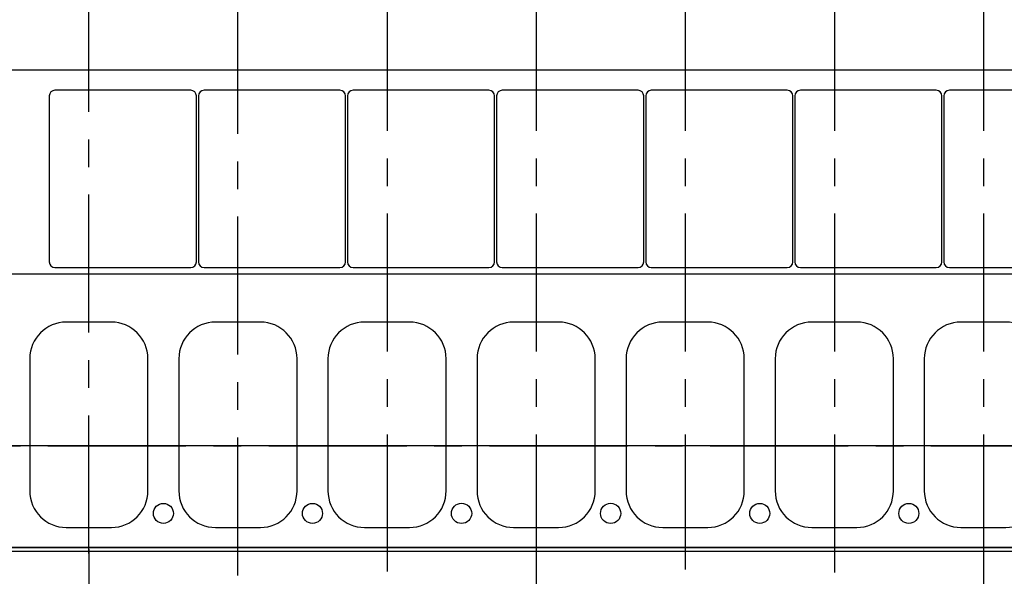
# Model space of a CAD drawing. Header units: millimetres. Extents: x 0 to 1189, y 0 to 841.
# Tile 8 of 106: x 178 to 353, y 127 to 226. Entities that reach past the tile are written whole.
import ezdxf
from ezdxf.enums import TextEntityAlignment as Align

# ---------------------------------------------------------------- set-up
doc = ezdxf.new("R2010")
doc.units = ezdxf.units.MM
doc.header["$LTSCALE"] = 65.395
doc.linetypes.add('CENTER', pattern=[0.6, 0.375, -0.075, 0.075, -0.075])
doc.layers.get('0').update_dxf_attribs({"linetype": 'CONTINUOUS'})
for name, color, linetype in [('1907_161101_20_SIMPLE1_B_PBL497', 7, 'CONTINUOUS'), ('1907_161101_20_SIMPLE1_X_ABL495', 7, 'CONTINUOUS'), ('1907_210700_40_SIMPLE1_T2_X_PBL525', 7, 'CONTINUOUS'), ('1907_210700_40_SIMPLE1_T2_X_PBL534', 7, 'CONTINUOUS'), ('1907_210700_40_SIMPLE1_T2_X_PBL570', 7, 'CONTINUOUS'), ('1907_210700_40_SIMPLE1_T2_X_PBL598', 7, 'CONTINUOUS'), ('1907_210700_40_SIMPLE1_T2_X_PBL624', 7, 'CONTINUOUS'), ('1907_210700_40_SIMPLE1_X_ABL524', 7, 'CONTINUOUS'), ('1907_210700_40_SIMPLE1_X_ABL533', 7, 'CONTINUOUS'), ('1907_210700_40_SIMPLE1_X_ABL569', 7, 'CONTINUOUS'), ('1907_210700_40_SIMPLE1_X_ABL597', 7, 'CONTINUOUS'), ('1907_210700_40_SIMPLE1_X_ABL623', 7, 'CONTINUOUS'), ('1907_267000_36_SIMPLE1_T2_X_PBL510', 7, 'CONTINUOUS'), ('1907_267000_36_SIMPLE1_X_ABL508', 7, 'CONTINUOUS'), ('1907_734000_04_SIMPLE1_C_ABL478', 7, 'CONTINUOUS'), ('1907_734000_04_SIMPLE1_T1_C_PBL479', 7, 'CONTINUOUS'), ('1997_111200_14_SIMPLE1_T1_X_PBL512', 7, 'CONTINUOUS'), ('1997_111200_14_SIMPLE1_T1_X_PBL521', 7, 'CONTINUOUS'), ('1997_111200_14_SIMPLE1_T1_X_PBL527', 7, 'CONTINUOUS'), ('1997_111200_14_SIMPLE1_T1_X_PBL535', 7, 'CONTINUOUS'), ('1997_111200_14_SIMPLE1_T1_X_PBL571', 7, 'CONTINUOUS'), ('1997_111200_14_SIMPLE1_T1_X_PBL599', 7, 'CONTINUOUS'), ('1997_111200_14_SIMPLE1_T1_X_PBL614', 7, 'CONTINUOUS'), ('1997_111200_14_SIMPLE1_T2_X_PBL502', 7, 'CONTINUOUS'), ('1997_111200_14_SIMPLE1_T2_X_PBL516', 7, 'CONTINUOUS'), ('1997_111200_14_SIMPLE1_T2_X_PBL522', 7, 'CONTINUOUS'), ('1997_111200_14_SIMPLE1_T2_X_PBL531', 7, 'CONTINUOUS'), ('1997_111200_14_SIMPLE1_T2_X_PBL559', 7, 'CONTINUOUS'), ('1997_111200_14_SIMPLE1_T2_X_PBL561', 7, 'CONTINUOUS'), ('1997_111200_14_SIMPLE1_T2_X_PBL563', 7, 'CONTINUOUS'), ('1997_111200_14_SIMPLE1_X_ABL501', 7, 'CONTINUOUS'), ('32007_040000_TLKGS_KS_V_ABL467', 7, 'CONTINUOUS'), ('32007_041000_TLKGS_KS_V_ABL468', 7, 'CONTINUOUS'), ('32097_000000_TLKGS_MARKETING_ABL462', 7, 'CONTINUOUS'), ('32097_030000_TLKGS_V_ABL463', 7, 'CONTINUOUS'), ('32097_100000_TLKGS_V_ABL464', 7, 'CONTINUOUS'), ('32097_111000_01_SIMPLE1_T1_X_PBL488', 7, 'CONTINUOUS'), ('32097_111000_01_SIMPLE1_X_ABL487', 7, 'CONTINUOUS'), ('32097_111200_01_SIMPLE1_T1_X_PBL511', 7, 'CONTINUOUS'), ('32097_111200_01_SIMPLE1_T1_X_PBL520', 7, 'CONTINUOUS'), ('32097_111200_01_SIMPLE1_T1_X_PBL528', 7, 'CONTINUOUS'), ('32097_111200_01_SIMPLE1_T1_X_PBL536', 7, 'CONTINUOUS'), ('32097_111200_01_SIMPLE1_T1_X_PBL572', 7, 'CONTINUOUS'), ('32097_111200_01_SIMPLE1_T1_X_PBL600', 7, 'CONTINUOUS'), ('32097_111200_01_SIMPLE1_T1_X_PBL615', 7, 'CONTINUOUS'), ('32097_111200_01_SIMPLE1_T2_X_PBL504', 7, 'CONTINUOUS'), ('32097_111200_01_SIMPLE1_T2_X_PBL517', 7, 'CONTINUOUS'), ('32097_111200_01_SIMPLE1_T2_X_PBL523', 7, 'CONTINUOUS'), ('32097_111200_01_SIMPLE1_T2_X_PBL532', 7, 'CONTINUOUS'), ('32097_111200_01_SIMPLE1_T2_X_PBL560', 7, 'CONTINUOUS'), ('32097_111200_01_SIMPLE1_T2_X_PBL562', 7, 'CONTINUOUS'), ('32097_111200_01_SIMPLE1_T2_X_PBL564', 7, 'CONTINUOUS'), ('32097_111200_01_SIMPLE1_X_ABL503', 7, 'CONTINUOUS'), ('32097_152000_01_SIMPLE1_T2_VOR_PBL515', 7, 'CONTINUOUS'), ('32097_152000_01_SIMPLE1_T2_VOR_PBL551', 7, 'CONTINUOUS'), ('32097_152000_01_SIMPLE1_T2_VOR_PBL627', 7, 'CONTINUOUS'), ('32097_152000_01_SIMPLE1_VORAB_ABL465', 7, 'CONTINUOUS'), ('32097_200000_TLKGS_V_ABL505', 7, 'CONTINUOUS'), ('right_6_VBL461', 7, 'CONTINUOUS')]:
    doc.layers.add(name, color=color, linetype=linetype)
doc.styles.get("Standard").update_dxf_attribs({"font": 'txt', "width": 0.6})
doc.dimstyles.new('DIMSTYLE_1', dxfattribs={"dimtxt": 3.5, "dimasz": 3.5, "dimexe": 1.8, "dimexo": 0, "dimgap": 0.875, "dimtad": 1, "dimlfac": 20, "dimdsep": 46, "dimtxsty": 'Standard', "dimblk": '_FILLED', "dimblk1": '_FILLED', "dimblk2": '_FILLED', "dimcen": 0.09, "dimadec": 0, "dimazin": 0, "dimtp": 2, "dimtm": 2, "dimtfac": 1, "dimtofl": 0, "dimtmove": 0, "dimatfit": 3, "dimldrblk": '_FILLED', "dimfxl": 1, "dimtolj": 1, "dimarcsym": 0})

# ---------------------------------------------------------------- blocks, each defined once
blk = doc.blocks.new('_FILLED')
at = {"color": 0, "linetype": 'ByBlock'}
blk.add_solid([(0, 0), (-1, 0.167), (-1, -0.167)], dxfattribs=at)
blk = doc.blocks.new('*D1')
at = {"color": 2, "linetype": 'Continuous'}
for p, q in [((197.89, 278.5), (135.6, 278.5)), ((137.4, 278.5), (137.4, 214.25)), ((137.4, 150), (137.4, 214.25)), ((437.26, 150), (135.6, 150))]:
    blk.add_line(p, q, dxfattribs=at)
at = {"color": 2, "linetype": 'Continuous', "xscale": 3.5, "yscale": 3.5, "zscale": 3.5}
for p, rotation in [((137.4, 278.5), 90), ((137.4, 150), 270)]:
    blk.add_blockref('_FILLED', p, dxfattribs=dict(at, rotation=rotation))
at = {"color": 2, "linetype": 'Continuous', "width": 0.672619}
blk.add_text('2570', height=3.5, rotation=90, dxfattribs=at).set_placement((136.53, 214.25), align=Align.CENTER)
blk = doc.blocks.new('*D7')
at = {"color": 2, "linetype": 'Continuous'}
for p, q in [((478.7, 146.35), (478.7, 63.06)), ((190, 130.9), (190, 63.06)), ((190, 64.86), (334.35, 64.86)), ((478.7, 64.86), (334.35, 64.86))]:
    blk.add_line(p, q, dxfattribs=at)
at = {"color": 2, "linetype": 'Continuous', "xscale": 3.5, "yscale": 3.5, "zscale": 3.5, "rotation": 180}
blk.add_blockref('_FILLED', (190, 64.86), dxfattribs=at)
at = {"color": 2, "linetype": 'Continuous', "xscale": 3.5, "yscale": 3.5, "zscale": 3.5}
blk.add_blockref('_FILLED', (478.7, 64.86), dxfattribs=at)
at = {"color": 2, "linetype": 'Continuous', "width": 0.672619}
blk.add_text('5774', height=3.5, dxfattribs=at).set_placement((334.35, 65.73), align=Align.CENTER)
blk = doc.blocks.new('*D16')
at = {"color": 2, "linetype": 'Continuous'}
for p, q in [((213.54, 320.25), (105.6, 320.25)), ((107.4, 320.25), (107.4, 235.12)), ((107.4, 150), (107.4, 235.12)), ((161.85, 150), (105.6, 150))]:
    blk.add_line(p, q, dxfattribs=at)
at = {"color": 2, "linetype": 'Continuous', "xscale": 3.5, "yscale": 3.5, "zscale": 3.5}
for p, rotation in [((107.4, 320.25), 90), ((107.4, 150), 270)]:
    blk.add_blockref('_FILLED', p, dxfattribs=dict(at, rotation=rotation))
at = {"color": 2, "linetype": 'Continuous', "width": 0.654762}
blk.add_text('3405', height=3.5, rotation=90, dxfattribs=at).set_placement((106.53, 235.12), align=Align.CENTER)
blk = doc.blocks.new('*D17')
at = {"color": 2, "linetype": 'Continuous'}
for p, q in [((207.865, 302), (115.6, 302)), ((117.4, 302), (117.4, 226)), ((117.4, 150), (117.4, 226)), ((143.4925, 150), (115.6, 150))]:
    blk.add_line(p, q, dxfattribs=at)
at = {"color": 2, "linetype": 'Continuous', "xscale": 3.5, "yscale": 3.5, "zscale": 3.5}
for p, rotation in [((117.4, 302), 90), ((117.4, 150), 270)]:
    blk.add_blockref('_FILLED', p, dxfattribs=dict(at, rotation=rotation))
at = {"color": 2, "linetype": 'Continuous', "width": 0.672619}
blk.add_text('3040', height=3.5, rotation=90, dxfattribs=at).set_placement((116.525, 226), align=Align.CENTER)
blk = doc.blocks.new('*D18')
at = {"color": 2, "linetype": 'Continuous'}
for p, q in [((190, 297), (125.6, 297)), ((127.4, 297), (127.4, 223.5)), ((127.4, 150), (127.4, 223.5)), ((143.4925, 150), (125.6, 150))]:
    blk.add_line(p, q, dxfattribs=at)
at = {"color": 2, "linetype": 'Continuous', "xscale": 3.5, "yscale": 3.5, "zscale": 3.5}
for p, rotation in [((127.4, 297), 90), ((127.4, 150), 270)]:
    blk.add_blockref('_FILLED', p, dxfattribs=dict(at, rotation=rotation))
at = {"color": 2, "linetype": 'Continuous', "width": 0.690476}
blk.add_text('2940', height=3.5, rotation=90, dxfattribs=at).set_placement((126.525, 223.5), align=Align.CENTER)
blk = doc.blocks.new('32097_152000_01_SIMPLE1_T2_VOR_PBL515', base_point=(190, 118.8153))
at = {"layer": '32097_152000_01_SIMPLE1_T2_VOR_PBL515', "color": 2, "linetype": 'CENTER'}
blk.add_line((190, 131.65), (190, 105.9805), dxfattribs=at)
blk = doc.blocks.new('32097_152000_01_SIMPLE1_T2_VOR_PBL551', base_point=(269.5, 118.8153))
at = {"layer": '32097_152000_01_SIMPLE1_T2_VOR_PBL551', "color": 2, "linetype": 'CENTER'}
blk.add_line((269.5, 131.65), (269.5, 105.9805), dxfattribs=at)
blk = doc.blocks.new('32097_152000_01_SIMPLE1_T2_VOR_PBL627', base_point=(349, 118.8153))
at = {"layer": '32097_152000_01_SIMPLE1_T2_VOR_PBL627', "color": 2, "linetype": 'CENTER'}
blk.add_line((349, 131.65), (349, 105.9805), dxfattribs=at)
blk = doc.blocks.new('32097_152000_01_SIMPLE1_VORAB_ABL465', base_point=(310.77, 106.03))
at = {"layer": '32097_152000_01_SIMPLE1_T2_VOR_PBL515'}
blk.add_blockref('32097_152000_01_SIMPLE1_T2_VOR_PBL515', (190, 118.82), dxfattribs=at)
at = {"layer": '32097_152000_01_SIMPLE1_T2_VOR_PBL551'}
blk.add_blockref('32097_152000_01_SIMPLE1_T2_VOR_PBL551', (269.5, 118.82), dxfattribs=at)
at = {"layer": '32097_152000_01_SIMPLE1_T2_VOR_PBL627'}
blk.add_blockref('32097_152000_01_SIMPLE1_T2_VOR_PBL627', (349, 118.82), dxfattribs=at)
blk = doc.blocks.new('32097_111000_01_SIMPLE1_T1_X_PBL488', base_point=(298.45, 169.62))
at = {"layer": '32097_111000_01_SIMPLE1_T1_X_PBL488', "color": 7, "linetype": 'Continuous'}
for p, q in [((437.5, 216.75), (159.4, 216.75)), ((433.92, 180.5), (173.9, 180.5)), ((437.5, 131.94), (159.4, 131.94)), ((437.5, 131.88), (159.4, 131.88)), ((437.5, 131.25), (159.4, 131.25))]:
    blk.add_line(p, q, dxfattribs=at)
for centre, radius in [((203.25, 138), 1.78), ((229.75, 138), 1.78), ((256.25, 138), 1.8), ((282.75, 138), 1.8), ((309.25, 138), 1.78), ((335.75, 138), 1.78)]:
    blk.add_circle(centre, radius, dxfattribs=at)
blk = doc.blocks.new('32097_111000_01_SIMPLE1_X_ABL487', base_point=(298.45, 169.625))
at = {"layer": '32097_111000_01_SIMPLE1_T1_X_PBL488'}
blk.add_blockref('32097_111000_01_SIMPLE1_T1_X_PBL488', (298.45, 169.625), dxfattribs=at)
blk = doc.blocks.new('1997_111200_14_SIMPLE1_T2_X_PBL502', base_point=(190, 153.75))
at = {"layer": '1997_111200_14_SIMPLE1_T2_X_PBL502', "color": 7, "linetype": 'Continuous'}
for p, q in [((194, 172), (186, 172)), ((179.5, 165.5), (179.5, 142)), ((200.5, 142), (200.5, 165.5)), ((186, 135.5), (194, 135.5))]:
    blk.add_line(p, q, dxfattribs=at)
for centre, start, end in [((186, 165.5), 90, 180), ((194, 165.5), 0, 90), ((186, 142), 180, 270), ((194, 142), 270, 360)]:
    blk.add_arc(centre, 6.5, start, end, dxfattribs=at)
blk = doc.blocks.new('1997_111200_14_SIMPLE1_T1_X_PBL512', base_point=(196.05, 197.45))
at = {"layer": '1997_111200_14_SIMPLE1_T1_X_PBL512', "color": 7, "linetype": 'Continuous'}
for p, q in [((182.975, 212.2), (182.975, 182.7)), ((208.125, 213.2), (183.975, 213.2)), ((209.125, 182.7), (209.125, 212.2)), ((183.975, 181.7), (208.125, 181.7))]:
    blk.add_line(p, q, dxfattribs=at)
for centre, start, end in [((183.975, 212.2), 90, 180), ((208.125, 212.2), 0, 90), ((183.975, 182.7), 180, 270), ((208.125, 182.7), 270, 360)]:
    blk.add_arc(centre, 1, start, end, dxfattribs=at)
blk = doc.blocks.new('1997_111200_14_SIMPLE1_T2_X_PBL516', base_point=(216.5, 153.75))
at = {"layer": '1997_111200_14_SIMPLE1_T2_X_PBL516', "color": 7, "linetype": 'Continuous'}
for p, q in [((220.5, 172), (212.5, 172)), ((206, 165.5), (206, 142)), ((227, 142), (227, 165.5)), ((212.5, 135.5), (220.5, 135.5))]:
    blk.add_line(p, q, dxfattribs=at)
for centre, start, end in [((212.5, 165.5), 90, 180), ((220.5, 165.5), 0, 90), ((212.5, 142), 180, 270), ((220.5, 142), 270, 360)]:
    blk.add_arc(centre, 6.5, start, end, dxfattribs=at)
blk = doc.blocks.new('1997_111200_14_SIMPLE1_T1_X_PBL521', base_point=(222.55, 197.45))
at = {"layer": '1997_111200_14_SIMPLE1_T1_X_PBL521', "color": 7, "linetype": 'Continuous'}
for p, q in [((209.475, 212.2), (209.475, 182.7)), ((234.625, 213.2), (210.475, 213.2)), ((235.625, 182.7), (235.625, 212.2)), ((210.475, 181.7), (234.625, 181.7))]:
    blk.add_line(p, q, dxfattribs=at)
for centre, start, end in [((210.475, 212.2), 90, 180), ((234.625, 212.2), 0, 90), ((210.475, 182.7), 180, 270), ((234.625, 182.7), 270, 360)]:
    blk.add_arc(centre, 1, start, end, dxfattribs=at)
blk = doc.blocks.new('1997_111200_14_SIMPLE1_T2_X_PBL522', base_point=(243, 153.75))
at = {"layer": '1997_111200_14_SIMPLE1_T2_X_PBL522', "color": 7, "linetype": 'Continuous'}
for p, q in [((247, 172), (239, 172)), ((232.5, 165.5), (232.5, 142)), ((253.5, 142), (253.5, 165.5)), ((239, 135.5), (247, 135.5))]:
    blk.add_line(p, q, dxfattribs=at)
for centre, start, end in [((239, 165.5), 90, 180), ((247, 165.5), 0, 90), ((239, 142), 180, 270), ((247, 142), 270, 360)]:
    blk.add_arc(centre, 6.5, start, end, dxfattribs=at)
blk = doc.blocks.new('1997_111200_14_SIMPLE1_T1_X_PBL527', base_point=(249.05, 197.45))
at = {"layer": '1997_111200_14_SIMPLE1_T1_X_PBL527', "color": 7, "linetype": 'Continuous'}
for p, q in [((235.975, 212.2), (235.975, 182.7)), ((261.125, 213.2), (236.975, 213.2)), ((262.125, 182.7), (262.125, 212.2)), ((236.975, 181.7), (261.125, 181.7))]:
    blk.add_line(p, q, dxfattribs=at)
for centre, start, end in [((236.975, 212.2), 90, 180), ((261.125, 212.2), 0, 90), ((236.975, 182.7), 180, 270), ((261.125, 182.7), 270, 360)]:
    blk.add_arc(centre, 1, start, end, dxfattribs=at)
blk = doc.blocks.new('1997_111200_14_SIMPLE1_T2_X_PBL531', base_point=(269.5, 153.75))
at = {"layer": '1997_111200_14_SIMPLE1_T2_X_PBL531', "color": 7, "linetype": 'Continuous'}
for p, q in [((273.5, 172), (265.5, 172)), ((259, 165.5), (259, 142)), ((280, 142), (280, 165.5)), ((265.5, 135.5), (273.5, 135.5))]:
    blk.add_line(p, q, dxfattribs=at)
for centre, start, end in [((265.5, 165.5), 90, 180), ((273.5, 165.5), 0, 90), ((265.5, 142), 180, 270), ((273.5, 142), 270, 360)]:
    blk.add_arc(centre, 6.5, start, end, dxfattribs=at)
blk = doc.blocks.new('1997_111200_14_SIMPLE1_T1_X_PBL535', base_point=(275.55, 197.45))
at = {"layer": '1997_111200_14_SIMPLE1_T1_X_PBL535', "color": 7, "linetype": 'Continuous'}
for p, q in [((262.475, 212.2), (262.475, 182.7)), ((287.625, 213.2), (263.475, 213.2)), ((288.625, 182.7), (288.625, 212.2)), ((263.475, 181.7), (287.625, 181.7))]:
    blk.add_line(p, q, dxfattribs=at)
for centre, start, end in [((263.475, 212.2), 90, 180), ((287.625, 212.2), 0, 90), ((263.475, 182.7), 180, 270), ((287.625, 182.7), 270, 360)]:
    blk.add_arc(centre, 1, start, end, dxfattribs=at)
blk = doc.blocks.new('1997_111200_14_SIMPLE1_T2_X_PBL559', base_point=(296, 153.75))
at = {"layer": '1997_111200_14_SIMPLE1_T2_X_PBL559', "color": 7, "linetype": 'Continuous'}
for p, q in [((300, 172), (292, 172)), ((285.5, 165.5), (285.5, 142)), ((306.5, 142), (306.5, 165.5)), ((292, 135.5), (300, 135.5))]:
    blk.add_line(p, q, dxfattribs=at)
for centre, start, end in [((292, 165.5), 90, 180), ((300, 165.5), 0, 90), ((292, 142), 180, 270), ((300, 142), 270, 360)]:
    blk.add_arc(centre, 6.5, start, end, dxfattribs=at)
blk = doc.blocks.new('1997_111200_14_SIMPLE1_T2_X_PBL561', base_point=(322.5, 153.75))
at = {"layer": '1997_111200_14_SIMPLE1_T2_X_PBL561', "color": 7, "linetype": 'Continuous'}
for p, q in [((326.5, 172), (318.5, 172)), ((312, 165.5), (312, 142)), ((333, 142), (333, 165.5)), ((318.5, 135.5), (326.5, 135.5))]:
    blk.add_line(p, q, dxfattribs=at)
for centre, start, end in [((318.5, 165.5), 90, 180), ((326.5, 165.5), 0, 90), ((318.5, 142), 180, 270), ((326.5, 142), 270, 360)]:
    blk.add_arc(centre, 6.5, start, end, dxfattribs=at)
blk = doc.blocks.new('1997_111200_14_SIMPLE1_T2_X_PBL563', base_point=(349, 153.75))
at = {"layer": '1997_111200_14_SIMPLE1_T2_X_PBL563', "color": 7, "linetype": 'Continuous'}
for p, q in [((353, 172), (345, 172)), ((338.5, 165.5), (338.5, 142)), ((359.5, 142), (359.5, 165.5)), ((345, 135.5), (353, 135.5))]:
    blk.add_line(p, q, dxfattribs=at)
for centre, start, end in [((345, 165.5), 90, 180), ((353, 165.5), 0, 90), ((345, 142), 180, 270), ((353, 142), 270, 360)]:
    blk.add_arc(centre, 6.5, start, end, dxfattribs=at)
blk = doc.blocks.new('1997_111200_14_SIMPLE1_T1_X_PBL571', base_point=(302.05, 197.45))
at = {"layer": '1997_111200_14_SIMPLE1_T1_X_PBL571', "color": 7, "linetype": 'Continuous'}
for p, q in [((288.975, 212.2), (288.975, 182.7)), ((314.125, 213.2), (289.975, 213.2)), ((315.125, 182.7), (315.125, 212.2)), ((289.975, 181.7), (314.125, 181.7))]:
    blk.add_line(p, q, dxfattribs=at)
for centre, start, end in [((289.975, 212.2), 90, 180), ((314.125, 212.2), 0, 90), ((289.975, 182.7), 180, 270), ((314.125, 182.7), 270, 360)]:
    blk.add_arc(centre, 1, start, end, dxfattribs=at)
blk = doc.blocks.new('1997_111200_14_SIMPLE1_T1_X_PBL599', base_point=(328.55, 197.45))
at = {"layer": '1997_111200_14_SIMPLE1_T1_X_PBL599', "color": 7, "linetype": 'Continuous'}
for p, q in [((315.475, 212.2), (315.475, 182.7)), ((340.625, 213.2), (316.475, 213.2)), ((341.625, 182.7), (341.625, 212.2)), ((316.475, 181.7), (340.625, 181.7))]:
    blk.add_line(p, q, dxfattribs=at)
for centre, start, end in [((316.475, 212.2), 90, 180), ((340.625, 212.2), 0, 90), ((316.475, 182.7), 180, 270), ((340.625, 182.7), 270, 360)]:
    blk.add_arc(centre, 1, start, end, dxfattribs=at)
blk = doc.blocks.new('1997_111200_14_SIMPLE1_T1_X_PBL614', base_point=(355.05, 197.45))
at = {"layer": '1997_111200_14_SIMPLE1_T1_X_PBL614', "color": 7, "linetype": 'Continuous'}
for p, q in [((341.975, 212.2), (341.975, 182.7)), ((367.125, 213.2), (342.975, 213.2)), ((368.125, 182.7), (368.125, 212.2)), ((342.975, 181.7), (367.125, 181.7))]:
    blk.add_line(p, q, dxfattribs=at)
for centre, start, end in [((342.975, 212.2), 90, 180), ((367.125, 212.2), 0, 90), ((342.975, 182.7), 180, 270), ((367.125, 182.7), 270, 360)]:
    blk.add_arc(centre, 1, start, end, dxfattribs=at)
blk = doc.blocks.new('1997_111200_14_SIMPLE1_X_ABL501', base_point=(307.37, 174.225))
at = {"layer": '1997_111200_14_SIMPLE1_T1_X_PBL512'}
blk.add_blockref('1997_111200_14_SIMPLE1_T1_X_PBL512', (196.05, 197.45), dxfattribs=at)
at = {"layer": '1997_111200_14_SIMPLE1_T1_X_PBL521'}
blk.add_blockref('1997_111200_14_SIMPLE1_T1_X_PBL521', (222.55, 197.45), dxfattribs=at)
at = {"layer": '1997_111200_14_SIMPLE1_T1_X_PBL527'}
blk.add_blockref('1997_111200_14_SIMPLE1_T1_X_PBL527', (249.05, 197.45), dxfattribs=at)
at = {"layer": '1997_111200_14_SIMPLE1_T1_X_PBL535'}
blk.add_blockref('1997_111200_14_SIMPLE1_T1_X_PBL535', (275.55, 197.45), dxfattribs=at)
at = {"layer": '1997_111200_14_SIMPLE1_T1_X_PBL571'}
blk.add_blockref('1997_111200_14_SIMPLE1_T1_X_PBL571', (302.05, 197.45), dxfattribs=at)
at = {"layer": '1997_111200_14_SIMPLE1_T1_X_PBL599'}
blk.add_blockref('1997_111200_14_SIMPLE1_T1_X_PBL599', (328.55, 197.45), dxfattribs=at)
at = {"layer": '1997_111200_14_SIMPLE1_T1_X_PBL614'}
blk.add_blockref('1997_111200_14_SIMPLE1_T1_X_PBL614', (355.05, 197.45), dxfattribs=at)
at = {"layer": '1997_111200_14_SIMPLE1_T2_X_PBL502'}
blk.add_blockref('1997_111200_14_SIMPLE1_T2_X_PBL502', (190, 153.75), dxfattribs=at)
at = {"layer": '1997_111200_14_SIMPLE1_T2_X_PBL516'}
blk.add_blockref('1997_111200_14_SIMPLE1_T2_X_PBL516', (216.5, 153.75), dxfattribs=at)
at = {"layer": '1997_111200_14_SIMPLE1_T2_X_PBL522'}
blk.add_blockref('1997_111200_14_SIMPLE1_T2_X_PBL522', (243, 153.75), dxfattribs=at)
at = {"layer": '1997_111200_14_SIMPLE1_T2_X_PBL531'}
blk.add_blockref('1997_111200_14_SIMPLE1_T2_X_PBL531', (269.5, 153.75), dxfattribs=at)
at = {"layer": '1997_111200_14_SIMPLE1_T2_X_PBL559'}
blk.add_blockref('1997_111200_14_SIMPLE1_T2_X_PBL559', (296, 153.75), dxfattribs=at)
at = {"layer": '1997_111200_14_SIMPLE1_T2_X_PBL561'}
blk.add_blockref('1997_111200_14_SIMPLE1_T2_X_PBL561', (322.5, 153.75), dxfattribs=at)
at = {"layer": '1997_111200_14_SIMPLE1_T2_X_PBL563'}
blk.add_blockref('1997_111200_14_SIMPLE1_T2_X_PBL563', (349, 153.75), dxfattribs=at)
blk = doc.blocks.new('32097_111200_01_SIMPLE1_T2_X_PBL504', base_point=(190, 153.75))
at = {"layer": '32097_111200_01_SIMPLE1_T2_X_PBL504', "color": 7, "linetype": 'Continuous'}
for p, q in [((194, 172), (186, 172)), ((179.5, 165.5), (179.5, 142)), ((200.5, 142), (200.5, 165.5)), ((186, 135.5), (194, 135.5))]:
    blk.add_line(p, q, dxfattribs=at)
for centre, start, end in [((186, 165.5), 90, 180), ((194, 165.5), 0, 90), ((186, 142), 180, 270), ((194, 142), 270, 360)]:
    blk.add_arc(centre, 6.5, start, end, dxfattribs=at)
blk = doc.blocks.new('32097_111200_01_SIMPLE1_T1_X_PBL511', base_point=(196.05, 197.45))
at = {"layer": '32097_111200_01_SIMPLE1_T1_X_PBL511', "color": 7, "linetype": 'Continuous'}
for p, q in [((182.975, 212.2), (182.975, 182.7)), ((208.125, 213.2), (183.975, 213.2)), ((209.125, 182.7), (209.125, 212.2)), ((183.975, 181.7), (208.125, 181.7))]:
    blk.add_line(p, q, dxfattribs=at)
for centre, start, end in [((183.975, 212.2), 90, 180), ((208.125, 212.2), 0, 90), ((183.975, 182.7), 180, 270), ((208.125, 182.7), 270, 360)]:
    blk.add_arc(centre, 1, start, end, dxfattribs=at)
blk = doc.blocks.new('32097_111200_01_SIMPLE1_T2_X_PBL517', base_point=(216.5, 153.75))
at = {"layer": '32097_111200_01_SIMPLE1_T2_X_PBL517', "color": 7, "linetype": 'Continuous'}
for p, q in [((220.5, 172), (212.5, 172)), ((206, 165.5), (206, 142)), ((227, 142), (227, 165.5)), ((212.5, 135.5), (220.5, 135.5))]:
    blk.add_line(p, q, dxfattribs=at)
for centre, start, end in [((212.5, 165.5), 90, 180), ((220.5, 165.5), 0, 90), ((212.5, 142), 180, 270), ((220.5, 142), 270, 360)]:
    blk.add_arc(centre, 6.5, start, end, dxfattribs=at)
blk = doc.blocks.new('32097_111200_01_SIMPLE1_T1_X_PBL520', base_point=(222.55, 197.45))
at = {"layer": '32097_111200_01_SIMPLE1_T1_X_PBL520', "color": 7, "linetype": 'Continuous'}
for p, q in [((209.475, 212.2), (209.475, 182.7)), ((234.625, 213.2), (210.475, 213.2)), ((235.625, 182.7), (235.625, 212.2)), ((210.475, 181.7), (234.625, 181.7))]:
    blk.add_line(p, q, dxfattribs=at)
for centre, start, end in [((210.475, 212.2), 90, 180), ((234.625, 212.2), 0, 90), ((210.475, 182.7), 180, 270), ((234.625, 182.7), 270, 360)]:
    blk.add_arc(centre, 1, start, end, dxfattribs=at)
blk = doc.blocks.new('32097_111200_01_SIMPLE1_T2_X_PBL523', base_point=(243, 153.75))
at = {"layer": '32097_111200_01_SIMPLE1_T2_X_PBL523', "color": 7, "linetype": 'Continuous'}
for p, q in [((247, 172), (239, 172)), ((232.5, 165.5), (232.5, 142)), ((253.5, 142), (253.5, 165.5)), ((239, 135.5), (247, 135.5))]:
    blk.add_line(p, q, dxfattribs=at)
for centre, start, end in [((239, 165.5), 90, 180), ((247, 165.5), 0, 90), ((239, 142), 180, 270), ((247, 142), 270, 360)]:
    blk.add_arc(centre, 6.5, start, end, dxfattribs=at)
blk = doc.blocks.new('32097_111200_01_SIMPLE1_T1_X_PBL528', base_point=(249.05, 197.45))
at = {"layer": '32097_111200_01_SIMPLE1_T1_X_PBL528', "color": 7, "linetype": 'Continuous'}
for p, q in [((235.975, 212.2), (235.975, 182.7)), ((261.125, 213.2), (236.975, 213.2)), ((262.125, 182.7), (262.125, 212.2)), ((236.975, 181.7), (261.125, 181.7))]:
    blk.add_line(p, q, dxfattribs=at)
for centre, start, end in [((236.975, 212.2), 90, 180), ((261.125, 212.2), 0, 90), ((236.975, 182.7), 180, 270), ((261.125, 182.7), 270, 360)]:
    blk.add_arc(centre, 1, start, end, dxfattribs=at)
blk = doc.blocks.new('32097_111200_01_SIMPLE1_T2_X_PBL532', base_point=(269.5, 153.75))
at = {"layer": '32097_111200_01_SIMPLE1_T2_X_PBL532', "color": 7, "linetype": 'Continuous'}
for p, q in [((273.5, 172), (265.5, 172)), ((259, 165.5), (259, 142)), ((280, 142), (280, 165.5)), ((265.5, 135.5), (273.5, 135.5))]:
    blk.add_line(p, q, dxfattribs=at)
for centre, start, end in [((265.5, 165.5), 90, 180), ((273.5, 165.5), 0, 90), ((265.5, 142), 180, 270), ((273.5, 142), 270, 360)]:
    blk.add_arc(centre, 6.5, start, end, dxfattribs=at)
blk = doc.blocks.new('32097_111200_01_SIMPLE1_T1_X_PBL536', base_point=(275.55, 197.45))
at = {"layer": '32097_111200_01_SIMPLE1_T1_X_PBL536', "color": 7, "linetype": 'Continuous'}
for p, q in [((262.475, 212.2), (262.475, 182.7)), ((287.625, 213.2), (263.475, 213.2)), ((288.625, 182.7), (288.625, 212.2)), ((263.475, 181.7), (287.625, 181.7))]:
    blk.add_line(p, q, dxfattribs=at)
for centre, start, end in [((263.475, 212.2), 90, 180), ((287.625, 212.2), 0, 90), ((263.475, 182.7), 180, 270), ((287.625, 182.7), 270, 360)]:
    blk.add_arc(centre, 1, start, end, dxfattribs=at)
blk = doc.blocks.new('32097_111200_01_SIMPLE1_T2_X_PBL560', base_point=(296, 153.75))
at = {"layer": '32097_111200_01_SIMPLE1_T2_X_PBL560', "color": 7, "linetype": 'Continuous'}
for p, q in [((300, 172), (292, 172)), ((285.5, 165.5), (285.5, 142)), ((306.5, 142), (306.5, 165.5)), ((292, 135.5), (300, 135.5))]:
    blk.add_line(p, q, dxfattribs=at)
for centre, start, end in [((292, 165.5), 90, 180), ((300, 165.5), 0, 90), ((292, 142), 180, 270), ((300, 142), 270, 360)]:
    blk.add_arc(centre, 6.5, start, end, dxfattribs=at)
blk = doc.blocks.new('32097_111200_01_SIMPLE1_T2_X_PBL562', base_point=(322.5, 153.75))
at = {"layer": '32097_111200_01_SIMPLE1_T2_X_PBL562', "color": 7, "linetype": 'Continuous'}
for p, q in [((326.5, 172), (318.5, 172)), ((312, 165.5), (312, 142)), ((333, 142), (333, 165.5)), ((318.5, 135.5), (326.5, 135.5))]:
    blk.add_line(p, q, dxfattribs=at)
for centre, start, end in [((318.5, 165.5), 90, 180), ((326.5, 165.5), 0, 90), ((318.5, 142), 180, 270), ((326.5, 142), 270, 360)]:
    blk.add_arc(centre, 6.5, start, end, dxfattribs=at)
blk = doc.blocks.new('32097_111200_01_SIMPLE1_T2_X_PBL564', base_point=(349, 153.75))
at = {"layer": '32097_111200_01_SIMPLE1_T2_X_PBL564', "color": 7, "linetype": 'Continuous'}
for p, q in [((353, 172), (345, 172)), ((338.5, 165.5), (338.5, 142)), ((359.5, 142), (359.5, 165.5)), ((345, 135.5), (353, 135.5))]:
    blk.add_line(p, q, dxfattribs=at)
for centre, start, end in [((345, 165.5), 90, 180), ((353, 165.5), 0, 90), ((345, 142), 180, 270), ((353, 142), 270, 360)]:
    blk.add_arc(centre, 6.5, start, end, dxfattribs=at)
blk = doc.blocks.new('32097_111200_01_SIMPLE1_T1_X_PBL572', base_point=(302.05, 197.45))
at = {"layer": '32097_111200_01_SIMPLE1_T1_X_PBL572', "color": 7, "linetype": 'Continuous'}
for p, q in [((288.975, 212.2), (288.975, 182.7)), ((314.125, 213.2), (289.975, 213.2)), ((315.125, 182.7), (315.125, 212.2)), ((289.975, 181.7), (314.125, 181.7))]:
    blk.add_line(p, q, dxfattribs=at)
for centre, start, end in [((289.975, 212.2), 90, 180), ((314.125, 212.2), 0, 90), ((289.975, 182.7), 180, 270), ((314.125, 182.7), 270, 360)]:
    blk.add_arc(centre, 1, start, end, dxfattribs=at)
blk = doc.blocks.new('32097_111200_01_SIMPLE1_T1_X_PBL600', base_point=(328.55, 197.45))
at = {"layer": '32097_111200_01_SIMPLE1_T1_X_PBL600', "color": 7, "linetype": 'Continuous'}
for p, q in [((315.475, 212.2), (315.475, 182.7)), ((340.625, 213.2), (316.475, 213.2)), ((341.625, 182.7), (341.625, 212.2)), ((316.475, 181.7), (340.625, 181.7))]:
    blk.add_line(p, q, dxfattribs=at)
for centre, start, end in [((316.475, 212.2), 90, 180), ((340.625, 212.2), 0, 90), ((316.475, 182.7), 180, 270), ((340.625, 182.7), 270, 360)]:
    blk.add_arc(centre, 1, start, end, dxfattribs=at)
blk = doc.blocks.new('32097_111200_01_SIMPLE1_T1_X_PBL615', base_point=(355.05, 197.45))
at = {"layer": '32097_111200_01_SIMPLE1_T1_X_PBL615', "color": 7, "linetype": 'Continuous'}
for p, q in [((341.975, 212.2), (341.975, 182.7)), ((367.125, 213.2), (342.975, 213.2)), ((368.125, 182.7), (368.125, 212.2)), ((342.975, 181.7), (367.125, 181.7))]:
    blk.add_line(p, q, dxfattribs=at)
for centre, start, end in [((342.975, 212.2), 90, 180), ((367.125, 212.2), 0, 90), ((342.975, 182.7), 180, 270), ((367.125, 182.7), 270, 360)]:
    blk.add_arc(centre, 1, start, end, dxfattribs=at)
blk = doc.blocks.new('32097_111200_01_SIMPLE1_X_ABL503', base_point=(307.37, 174.225))
at = {"layer": '32097_111200_01_SIMPLE1_T1_X_PBL511'}
blk.add_blockref('32097_111200_01_SIMPLE1_T1_X_PBL511', (196.05, 197.45), dxfattribs=at)
at = {"layer": '32097_111200_01_SIMPLE1_T1_X_PBL520'}
blk.add_blockref('32097_111200_01_SIMPLE1_T1_X_PBL520', (222.55, 197.45), dxfattribs=at)
at = {"layer": '32097_111200_01_SIMPLE1_T1_X_PBL528'}
blk.add_blockref('32097_111200_01_SIMPLE1_T1_X_PBL528', (249.05, 197.45), dxfattribs=at)
at = {"layer": '32097_111200_01_SIMPLE1_T1_X_PBL536'}
blk.add_blockref('32097_111200_01_SIMPLE1_T1_X_PBL536', (275.55, 197.45), dxfattribs=at)
at = {"layer": '32097_111200_01_SIMPLE1_T1_X_PBL572'}
blk.add_blockref('32097_111200_01_SIMPLE1_T1_X_PBL572', (302.05, 197.45), dxfattribs=at)
at = {"layer": '32097_111200_01_SIMPLE1_T1_X_PBL600'}
blk.add_blockref('32097_111200_01_SIMPLE1_T1_X_PBL600', (328.55, 197.45), dxfattribs=at)
at = {"layer": '32097_111200_01_SIMPLE1_T1_X_PBL615'}
blk.add_blockref('32097_111200_01_SIMPLE1_T1_X_PBL615', (355.05, 197.45), dxfattribs=at)
at = {"layer": '32097_111200_01_SIMPLE1_T2_X_PBL504'}
blk.add_blockref('32097_111200_01_SIMPLE1_T2_X_PBL504', (190, 153.75), dxfattribs=at)
at = {"layer": '32097_111200_01_SIMPLE1_T2_X_PBL517'}
blk.add_blockref('32097_111200_01_SIMPLE1_T2_X_PBL517', (216.5, 153.75), dxfattribs=at)
at = {"layer": '32097_111200_01_SIMPLE1_T2_X_PBL523'}
blk.add_blockref('32097_111200_01_SIMPLE1_T2_X_PBL523', (243, 153.75), dxfattribs=at)
at = {"layer": '32097_111200_01_SIMPLE1_T2_X_PBL532'}
blk.add_blockref('32097_111200_01_SIMPLE1_T2_X_PBL532', (269.5, 153.75), dxfattribs=at)
at = {"layer": '32097_111200_01_SIMPLE1_T2_X_PBL560'}
blk.add_blockref('32097_111200_01_SIMPLE1_T2_X_PBL560', (296, 153.75), dxfattribs=at)
at = {"layer": '32097_111200_01_SIMPLE1_T2_X_PBL562'}
blk.add_blockref('32097_111200_01_SIMPLE1_T2_X_PBL562', (322.5, 153.75), dxfattribs=at)
at = {"layer": '32097_111200_01_SIMPLE1_T2_X_PBL564'}
blk.add_blockref('32097_111200_01_SIMPLE1_T2_X_PBL564', (349, 153.75), dxfattribs=at)
blk = doc.blocks.new('32097_100000_TLKGS_V_ABL464', base_point=(310.775, 166.65))
at = {"layer": '1997_111200_14_SIMPLE1_X_ABL501'}
blk.add_blockref('1997_111200_14_SIMPLE1_X_ABL501', (307.37, 174.225), dxfattribs=at)
at = {"layer": '32097_111000_01_SIMPLE1_X_ABL487'}
blk.add_blockref('32097_111000_01_SIMPLE1_X_ABL487', (298.45, 169.625), dxfattribs=at)
at = {"layer": '32097_111200_01_SIMPLE1_X_ABL503'}
blk.add_blockref('32097_111200_01_SIMPLE1_X_ABL503', (307.37, 174.225), dxfattribs=at)
at = {"layer": '32097_152000_01_SIMPLE1_VORAB_ABL465'}
blk.add_blockref('32097_152000_01_SIMPLE1_VORAB_ABL465', (310.775, 106.025), dxfattribs=at)
blk = doc.blocks.new('1907_210700_40_SIMPLE1_T2_X_PBL525', base_point=(243, 198.73))
at = {"layer": '1907_210700_40_SIMPLE1_T2_X_PBL525', "color": 2, "linetype": 'CENTER'}
blk.add_line((243, 269.75), (243, 127.7), dxfattribs=at)
blk = doc.blocks.new('1907_210700_40_SIMPLE1_X_ABL524', base_point=(243, 198.73))
at = {"layer": '1907_210700_40_SIMPLE1_T2_X_PBL525'}
blk.add_blockref('1907_210700_40_SIMPLE1_T2_X_PBL525', (243, 198.73), dxfattribs=at)
blk = doc.blocks.new('1907_210700_40_SIMPLE1_T2_X_PBL534', base_point=(269.5, 200.33))
at = {"layer": '1907_210700_40_SIMPLE1_T2_X_PBL534', "color": 2, "linetype": 'CENTER'}
blk.add_line((269.5, 269.75), (269.5, 130.9), dxfattribs=at)
blk = doc.blocks.new('1907_210700_40_SIMPLE1_X_ABL533', base_point=(269.5, 200.33))
at = {"layer": '1907_210700_40_SIMPLE1_T2_X_PBL534'}
blk.add_blockref('1907_210700_40_SIMPLE1_T2_X_PBL534', (269.5, 200.33), dxfattribs=at)
blk = doc.blocks.new('1907_210700_40_SIMPLE1_T2_X_PBL570', base_point=(296, 198.9))
at = {"layer": '1907_210700_40_SIMPLE1_T2_X_PBL570', "color": 2, "linetype": 'CENTER'}
blk.add_line((296, 269.75), (296, 128.06), dxfattribs=at)
blk = doc.blocks.new('1907_210700_40_SIMPLE1_X_ABL569', base_point=(296, 198.9))
at = {"layer": '1907_210700_40_SIMPLE1_T2_X_PBL570'}
blk.add_blockref('1907_210700_40_SIMPLE1_T2_X_PBL570', (296, 198.9), dxfattribs=at)
blk = doc.blocks.new('1907_210700_40_SIMPLE1_T2_X_PBL598', base_point=(322.5, 198.55))
at = {"layer": '1907_210700_40_SIMPLE1_T2_X_PBL598', "color": 2, "linetype": 'CENTER'}
blk.add_line((322.5, 269.75), (322.5, 127.35), dxfattribs=at)
blk = doc.blocks.new('1907_210700_40_SIMPLE1_X_ABL597', base_point=(322.5, 198.55))
at = {"layer": '1907_210700_40_SIMPLE1_T2_X_PBL598'}
blk.add_blockref('1907_210700_40_SIMPLE1_T2_X_PBL598', (322.5, 198.55), dxfattribs=at)
blk = doc.blocks.new('1907_210700_40_SIMPLE1_T2_X_PBL624', base_point=(349, 200.68))
at = {"layer": '1907_210700_40_SIMPLE1_T2_X_PBL624', "color": 2, "linetype": 'CENTER'}
blk.add_line((349, 269.75), (349, 131.62), dxfattribs=at)
blk = doc.blocks.new('1907_210700_40_SIMPLE1_X_ABL623', base_point=(349, 200.68))
at = {"layer": '1907_210700_40_SIMPLE1_T2_X_PBL624'}
blk.add_blockref('1907_210700_40_SIMPLE1_T2_X_PBL624', (349, 200.68), dxfattribs=at)
blk = doc.blocks.new('32097_200000_TLKGS_V_ABL505', base_point=(296, 198.19))
at = {"layer": '1907_210700_40_SIMPLE1_X_ABL524'}
blk.add_blockref('1907_210700_40_SIMPLE1_X_ABL524', (243, 198.73), dxfattribs=at)
at = {"layer": '1907_210700_40_SIMPLE1_X_ABL533'}
blk.add_blockref('1907_210700_40_SIMPLE1_X_ABL533', (269.5, 200.33), dxfattribs=at)
at = {"layer": '1907_210700_40_SIMPLE1_X_ABL569'}
blk.add_blockref('1907_210700_40_SIMPLE1_X_ABL569', (296, 198.9), dxfattribs=at)
at = {"layer": '1907_210700_40_SIMPLE1_X_ABL597'}
blk.add_blockref('1907_210700_40_SIMPLE1_X_ABL597', (322.5, 198.55), dxfattribs=at)
at = {"layer": '1907_210700_40_SIMPLE1_X_ABL623'}
blk.add_blockref('1907_210700_40_SIMPLE1_X_ABL623', (349, 200.68), dxfattribs=at)
blk = doc.blocks.new('32097_030000_TLKGS_V_ABL463', base_point=(329.06, 189.93))
at = {"layer": '32097_100000_TLKGS_V_ABL464'}
blk.add_blockref('32097_100000_TLKGS_V_ABL464', (310.77, 166.65), dxfattribs=at)
at = {"layer": '32097_200000_TLKGS_V_ABL505'}
blk.add_blockref('32097_200000_TLKGS_V_ABL505', (296, 198.19), dxfattribs=at)
blk = doc.blocks.new('1907_734000_04_SIMPLE1_T1_C_PBL479', base_point=(312.96, 145.37))
at = {"layer": '1907_734000_04_SIMPLE1_T1_C_PBL479', "color": 2, "linetype": 'CENTER'}
blk.add_line((143.49, 150), (482.43, 150), dxfattribs=at)
blk = doc.blocks.new('1907_734000_04_SIMPLE1_C_ABL478', base_point=(312.96, 145.37))
at = {"layer": '1907_734000_04_SIMPLE1_T1_C_PBL479'}
blk.add_blockref('1907_734000_04_SIMPLE1_T1_C_PBL479', (312.96, 145.37), dxfattribs=at)
blk = doc.blocks.new('32007_041000_TLKGS_KS_V_ABL468', base_point=(312.96, 182.21))
at = {"layer": '1907_734000_04_SIMPLE1_C_ABL478'}
blk.add_blockref('1907_734000_04_SIMPLE1_C_ABL478', (312.96, 145.37), dxfattribs=at)
blk = doc.blocks.new('32007_040000_TLKGS_KS_V_ABL467', base_point=(312.96, 182.21))
at = {"layer": '32007_041000_TLKGS_KS_V_ABL468'}
blk.add_blockref('32007_041000_TLKGS_KS_V_ABL468', (312.96, 182.21), dxfattribs=at)
blk = doc.blocks.new('32097_000000_TLKGS_MARKETING_ABL462', base_point=(326.28, 189.93))
at = {"layer": '32007_040000_TLKGS_KS_V_ABL467'}
blk.add_blockref('32007_040000_TLKGS_KS_V_ABL467', (312.96, 182.21), dxfattribs=at)
at = {"layer": '32097_030000_TLKGS_V_ABL463'}
blk.add_blockref('32097_030000_TLKGS_V_ABL463', (329.06, 189.93), dxfattribs=at)
blk = doc.blocks.new('1907_161101_20_SIMPLE1_B_PBL497', base_point=(216.5, 225.84))
at = {"layer": '1907_161101_20_SIMPLE1_B_PBL497', "color": 2, "linetype": 'CENTER'}
blk.add_line((216.5, 126.99), (216.5, 324.68), dxfattribs=at)
blk = doc.blocks.new('1907_161101_20_SIMPLE1_X_ABL495', base_point=(216.5, 225.84))
at = {"layer": '1907_161101_20_SIMPLE1_B_PBL497'}
blk.add_blockref('1907_161101_20_SIMPLE1_B_PBL497', (216.5, 225.84), dxfattribs=at)
blk = doc.blocks.new('1907_267000_36_SIMPLE1_T2_X_PBL510', base_point=(190, 215.35))
at = {"layer": '1907_267000_36_SIMPLE1_T2_X_PBL510', "color": 2, "linetype": 'CENTER'}
blk.add_line((190, 130.9), (190, 299.79), dxfattribs=at)
blk = doc.blocks.new('1907_267000_36_SIMPLE1_X_ABL508', base_point=(190, 215.35))
at = {"layer": '1907_267000_36_SIMPLE1_T2_X_PBL510'}
blk.add_blockref('1907_267000_36_SIMPLE1_T2_X_PBL510', (190, 215.35), dxfattribs=at)
blk = doc.blocks.new('RIGHT_6_VBL461', base_point=(334, 202.54))
at = {"layer": '1907_161101_20_SIMPLE1_X_ABL495'}
blk.add_blockref('1907_161101_20_SIMPLE1_X_ABL495', (216.5, 225.84), dxfattribs=at)
at = {"layer": '1907_267000_36_SIMPLE1_X_ABL508'}
blk.add_blockref('1907_267000_36_SIMPLE1_X_ABL508', (190, 215.35), dxfattribs=at)
at = {"layer": '32097_000000_TLKGS_MARKETING_ABL462'}
blk.add_blockref('32097_000000_TLKGS_MARKETING_ABL462', (326.28, 189.93), dxfattribs=at)

msp = doc.modelspace()

# ---------------------------------------------------------------- block references
at = {"layer": 'right_6_VBL461'}
msp.add_blockref('RIGHT_6_VBL461', (333.99627, 202.53925), dxfattribs=at)

# ---------------------------------------------------------------- dimensions: what is measured, and where the dimension line sits
at = {"color": 2, "linetype": 'Continuous'}
for base, p1, p2, picture, middle in [((107.4, 320.25), (161.84518, 150), (213.53722, 320.25), '*D16', (107.4, 234.79167)), ((117.4, 302), (143.4925, 150), (207.865, 302), '*D17', (117.4, 225.66667)), ((127.4, 297), (143.4925, 150), (190, 297), '*D18', (127.4, 223.16666)), ((137.4, 278.5), (437.26472, 150), (197.89407, 278.5), '*D1', (137.4, 213.91666))]:
    dim = msp.add_linear_dim(base=base, p1=p1, p2=p2, angle=90, dimstyle='DIMSTYLE_1', dxfattribs=at)
    dim.commit()
    dim.dimension.update_dxf_attribs({"geometry": picture, "text_midpoint": middle, "dimtype": 160})
dim = msp.add_linear_dim(base=(478.7, 64.85612), p1=(190, 130.90482), p2=(478.7, 146.355), dimstyle='DIMSTYLE_1', dxfattribs=at)
dim.commit()
dim.dimension.update_dxf_attribs({"geometry": '*D7', "text_midpoint": (334.01665, 64.85612), "dimtype": 160})

doc.saveas('drawing.dxf')
